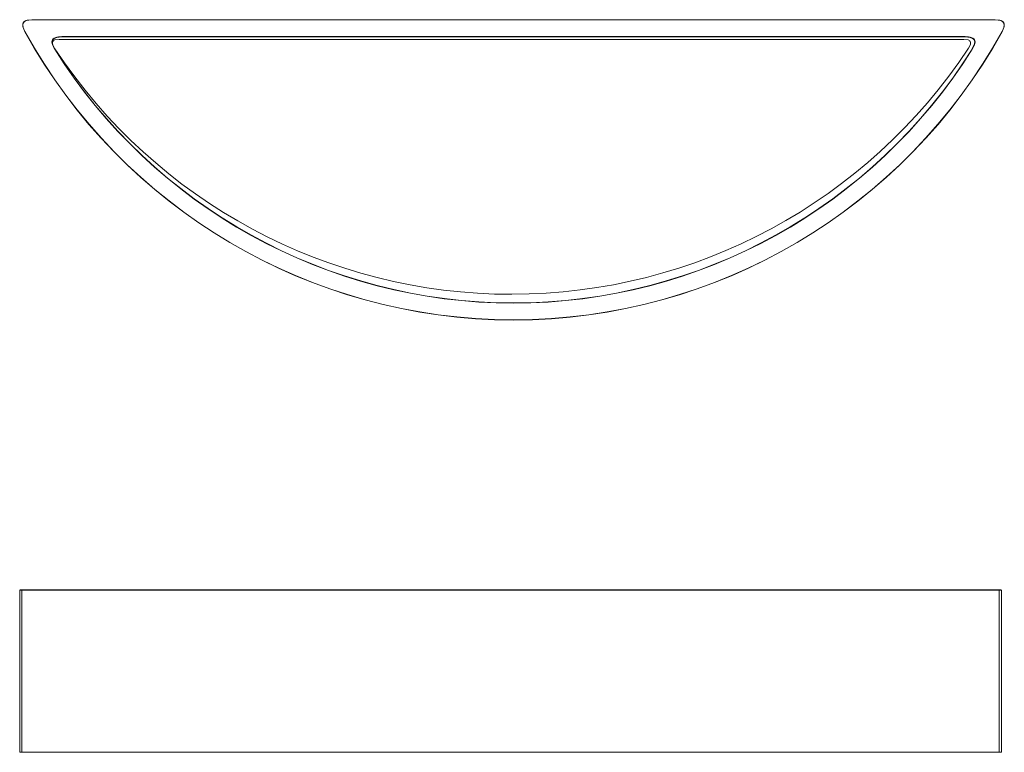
# Model space of a CAD drawing. Header units: millimetres. Extents: x -299 to 307, y -333 to 119.
import ezdxf

# ---------------------------------------------------------------- set-up
doc = ezdxf.new("R2010")
doc.units = ezdxf.units.MM

msp = doc.modelspace()

# ---------------------------------------------------------------- linework, layer by layer
at = {"color": 7, "linetype": 'Continuous', "lineweight": 15}
for p, q in [((-291.86, 118.51), (301.43, 118.51)), ((-291.86, 118.51), (-291.86, 118.41)), ((301.43, 118.41), (-291.86, 118.41)), ((301.43, 118.51), (301.43, 118.41)), ((-296.14, 111.15), (-296.23, 111.1)), ((305.72, 111.15), (305.81, 111.1)), ((282.13, 106.37), (-275.02, 106.37)), ((-273.49, 108.01), (-273.49, 108.11)), ((-273.49, 108.11), (283.06, 108.11)), ((283.06, 108.01), (-273.49, 108.01)), ((283.06, 108.01), (283.06, 108.11)), ((-277.81, 100.31), (-277.73, 100.36)), ((287.38, 100.31), (287.3, 100.36)), ((305.29, -232.88), (-299.33, -232.88)), ((-299.24, -232.78), (305.23, -232.78)), ((-298.04, -232.88), (-298.04, -332.68)), ((304, -332.68), (304, -232.88)), ((-299.33, -332.68), (305.29, -332.68)), ((305.2, -332.78), (-299.25, -332.78))]:
    msp.add_line(p, q, dxfattribs=at)
at = {"color": 8, "linetype": 'Continuous', "lineweight": 15}
for p, q in [((-276.2, 107.84), (-273.49, 108.11)), ((283.06, 108.11), (284.23, 108)), ((-277.81, 100.31), (-278.33, 101.36)), ((288.59, 102.75), (287.38, 100.31))]:
    msp.add_line(p, q, dxfattribs=at)
at = {"color": 7, "linetype": 'Continuous', "lineweight": 15, "flags": 128}
for points in [[(-296.23, 111.1), (-297.5, 114.34), (-297.54, 115.62), (-297.41, 116.17), (-297.19, 116.66), (-296.86, 117.1), (-296.44, 117.47), (-295.31, 118.05), (-291.86, 118.51)], [(-291.86, 118.41), (-294.72, 118.12), (-296.19, 117.53), (-296.71, 117.11), (-297.1, 116.61), (-297.35, 116.03), (-297.46, 115.37), (-297.27, 113.8), (-296.14, 111.15)], [(301.43, 118.51), (304.88, 118.05), (306.02, 117.47), (306.44, 117.1), (306.76, 116.66), (306.99, 116.17), (307.11, 115.62), (307.07, 114.34), (305.81, 111.1)], [(305.72, 111.15), (306.84, 113.79), (307.04, 115.36), (306.92, 116.03), (306.68, 116.61), (306.29, 117.1), (305.77, 117.52), (304.3, 118.12), (301.43, 118.41)], [(-278.33, 101.36), (-279.19, 103.11), (-279.49, 104.8), (-279.4, 105.52), (-279.15, 106.15), (-278.75, 106.7), (-278.18, 107.15), (-276.59, 107.8), (-276.2, 107.84)], [(-273.49, 108.01), (-275.53, 107.9), (-277.14, 107.54), (-278.32, 106.94), (-278.75, 106.55), (-279.07, 106.1), (-279.28, 105.59), (-279.38, 105.02), (-279.26, 103.71), (-278.71, 102.15), (-277.73, 100.36)], [(-273.49, 107.91), (-276.49, 107.62), (-278.05, 107), (-278.59, 106.57), (-278.98, 106.05), (-279.21, 105.44), (-279.29, 104.75), (-278.98, 103.11), (-277.64, 100.41)], [(-275.02, 106.37), (-277.64, 106.03), (-278.48, 105.61), (-278.78, 105.33), (-279, 105.02), (-279.15, 104.66), (-279.21, 104.25), (-279.1, 103.32), (-277.94, 100.95)], [(285.05, 100.95), (286.21, 103.32), (286.31, 104.25), (286.25, 104.66), (286.11, 105.02), (285.88, 105.33), (285.58, 105.61), (284.75, 106.03), (282.13, 106.37)], [(287.3, 100.36), (288.28, 102.15), (288.83, 103.71), (288.95, 105.02), (288.85, 105.59), (288.64, 106.1), (288.32, 106.55), (287.89, 106.94), (286.71, 107.54), (285.1, 107.9), (283.06, 108.01)], [(287.21, 100.41), (288.56, 103.11), (288.86, 104.76), (288.78, 105.45), (288.55, 106.06), (288.16, 106.57), (287.62, 107.01), (286.06, 107.62), (283.06, 107.91)], [(284.23, 108), (286.17, 107.8), (287.76, 107.15), (288.32, 106.69), (288.73, 106.15), (288.97, 105.51), (289.06, 104.8), (288.76, 103.1), (288.59, 102.75)], [(-299.38, -232.88), (-299.38, -278.04), (-299.38, -332.68)], [(305.33, -332.68), (305.33, -287.52), (305.33, -232.88)], [(-268.94, -332.76), (-268.9, -332.76), (-268.68, -332.76), (-268.27, -332.76), (-267.74, -332.76), (-266.5, -332.75), (-263.87, -332.73)], [(269.83, -332.73), (272.44, -332.75), (273.67, -332.76), (274.21, -332.76), (274.63, -332.76), (274.85, -332.76), (274.89, -332.76)]]:
    msp.add_lwpolyline(points, dxfattribs=at)
at = {"color": 7, "linetype": 'Continuous', "lineweight": 15}
for centre, radius, start, end in [((4.79, 277.43), 343.92, 208.92421, 331.07579), ((4.79, 277.43), 343.82, 208.92421, 331.07579), ((4.79, 277.43), 333.52, 212.07891, 327.92109), ((4.79, 277.43), 333.42, 212.07891, 327.92109), ((3.55, 286.55), 337.18, 213.47053, 326.60106), ((-297.96, -232.86), 0.085, 87.42012, 190.19114), ((303.91, -232.86), 0.085, 349.80886, 92.57988), ((-297.96, -332.69), 0.085, 169.80886, 272.57988), ((303.91, -332.69), 0.085, 267.42012, 10.19114)]:
    msp.add_arc(centre, radius, start, end, dxfattribs=at)

doc.saveas('drawing.dxf')
